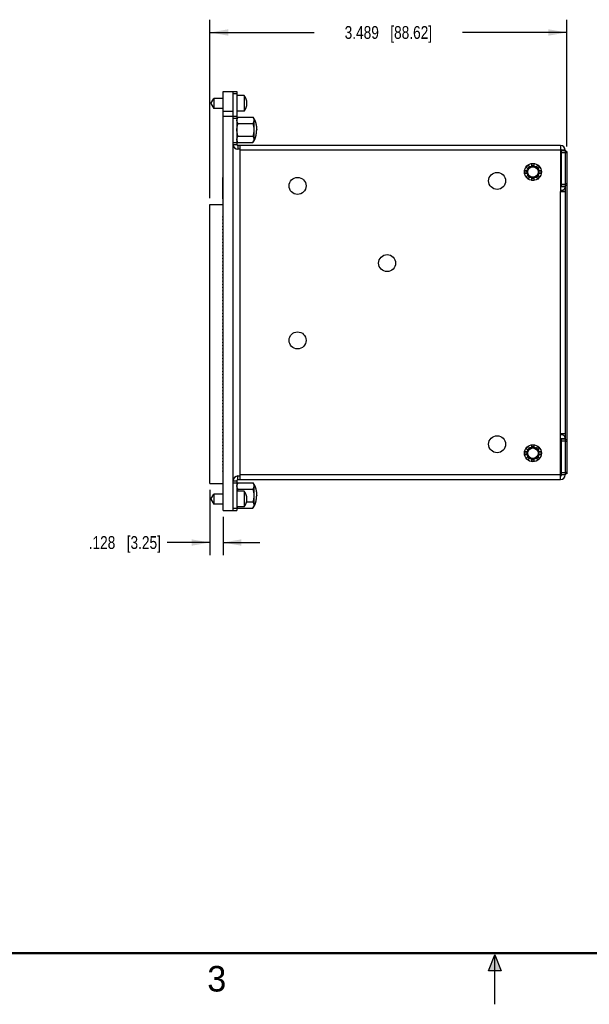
# Model space of a CAD drawing. Header units: inches. Extents: x 0 to 22, y 0 to 17.
# Tile 6 of 15: x 6.4 to 11.9, y 0 to 9.6. Entities that reach past the tile are written whole.
import ezdxf

# ---------------------------------------------------------------- set-up
doc = ezdxf.new("R2010")
doc.units = ezdxf.units.IN
doc.header["$LTSCALE"] = 1.21
doc.header["$MEASUREMENT"] = 0
doc.layers.get('0').update_dxf_attribs({"linetype": 'CONTINUOUS'})
doc.layers.add('DIMENSIONS', color=7, linetype='CONTINUOUS')
doc.styles.get("Standard").update_dxf_attribs({"font": 'txt', "width": 0.8})
doc.styles.add('TEXTSTYLE_2', font='txt')
doc.dimstyles.new('DIMSTYLE_1', dxfattribs={"dimtxt": 0.125, "dimasz": 0.18, "dimexe": 0.18, "dimexo": 0.0625, "dimgap": 0.09, "dimtad": 0, "dimtih": 1, "dimtoh": 1, "dimdec": 3, "dimzin": 4, "dimdsep": 46, "dimtxsty": 'STANDARD', "dimblk": '_FILLED', "dimblk1": '_FILLED', "dimblk2": '_FILLED', "dimcen": 0.09, "dimadec": 0, "dimazin": 0, "dimtp": 0.01, "dimtm": 0.01, "dimtfac": 1, "dimtdec": 3, "dimtofl": 0, "dimtmove": 0, "dimatfit": 3, "dimldrblk": '_FILLED', "dimfxl": 1, "dimtolj": 1, "dimtzin": 4, "dimarcsym": 0})

# ---------------------------------------------------------------- blocks, each defined once
blk = doc.blocks.new('_FILLED')
at = {"color": 0, "linetype": 'BYBLOCK'}
blk.add_solid([(0, 0), (-1, 0.174), (-1, -0.174)], dxfattribs=at)
blk = doc.blocks.new('*D1')
at = {"layer": 'DIMENSIONS', "color": 2, "linetype": 'CONTINUOUS'}
for p, q in [((8.2136, 7.883), (8.2136, 9.6279)), ((11.7026, 8.3875), (11.7026, 9.6279)), ((8.2136, 9.5029), (9.2331, 9.5029)), ((11.7026, 9.5029), (10.6831, 9.5029))]:
    blk.add_line(p, q, dxfattribs=at)
at = {"layer": 'DIMENSIONS', "color": 2, "linetype": 'CONTINUOUS', "xscale": 0.18, "yscale": 0.18, "zscale": 0.18, "rotation": 180}
blk.add_blockref('_FILLED', (8.2136, 9.5029), dxfattribs=at)
at = {"layer": 'DIMENSIONS', "color": 2, "linetype": 'CONTINUOUS', "xscale": 0.18, "yscale": 0.18, "zscale": 0.18}
blk.add_blockref('_FILLED', (11.7026, 9.5029), dxfattribs=at)
at = {"layer": 'DIMENSIONS', "color": 2, "linetype": 'CONTINUOUS', "insert": (9.9581, 9.5654), "char_height": 0.125, "width": 1.325, "attachment_point": 2, "line_spacing_factor": 0.9}
blk.add_mtext('3.489{\\Ftxt.shx;\\W1.000000;\\H0.125000; }[88.62]', dxfattribs=at)
blk = doc.blocks.new('*D2')
at = {"layer": 'DIMENSIONS', "color": 2, "linetype": 'CONTINUOUS'}
for p, q in [((8.2136, 5.0305), (8.2136, 4.3904)), ((8.3416, 4.7675), (8.3416, 4.3904)), ((8.2136, 4.5154), (7.7967, 4.5154)), ((8.3416, 4.5154), (8.7016, 4.5154))]:
    blk.add_line(p, q, dxfattribs=at)
at = {"layer": 'DIMENSIONS', "color": 2, "linetype": 'CONTINUOUS', "xscale": 0.18, "yscale": 0.18, "zscale": 0.18}
blk.add_blockref('_FILLED', (8.2136, 4.5154), dxfattribs=at)
at = {"layer": 'DIMENSIONS', "color": 2, "linetype": 'CONTINUOUS', "xscale": 0.18, "yscale": 0.18, "zscale": 0.18, "rotation": 180}
blk.add_blockref('_FILLED', (8.3416, 4.5154), dxfattribs=at)
at = {"layer": 'DIMENSIONS', "color": 2, "linetype": 'CONTINUOUS', "insert": (7.7342, 4.5779), "char_height": 0.125, "width": 1.125, "attachment_point": 3, "line_spacing_factor": 0.9}
blk.add_mtext('.128{\\Ftxt.shx;\\W1.000000;\\H0.125000; }[3.25]', dxfattribs=at)

msp = doc.modelspace()

# ---------------------------------------------------------------- hatches: boundary and pattern name
at = {"linetype": 'CONTINUOUS'}
msp.add_hatch(color=2, dxfattribs=at).paths.add_polyline_path([(10.9375, 0.3287), (11, 0.485), (11.0625, 0.3287)])

# ---------------------------------------------------------------- linework, layer by layer
at = {"color": 7, "linetype": 'CONTINUOUS'}
for p, q in [((8.2217, 8.8097), (8.2501, 8.8589)), ((8.2501, 8.8589), (8.2501, 8.7605)), ((8.3416, 8.8589), (8.2501, 8.8589)), ((8.3416, 4.83), (8.3416, 8.926)), ((8.3416, 8.926), (8.4416, 8.926)), ((8.4416, 4.83), (8.4416, 8.926)), ((8.4416, 8.9256), (8.4776, 8.9256)), ((8.4776, 8.9256), (8.4776, 8.4073)), ((8.515, 8.8868), (8.4776, 8.8868)), ((8.515, 8.8852), (8.515, 8.8868)), ((8.5485, 8.8852), (8.515, 8.8852)), ((8.5485, 8.8852), (8.5485, 8.7341)), ((8.2217, 8.8097), (8.2501, 8.7605)), ((8.3416, 8.7605), (8.2501, 8.7605)), ((8.3416, 8.685), (8.4416, 8.685)), ((8.4416, 8.6846), (8.4776, 8.6846)), ((8.515, 8.7325), (8.4776, 8.7325)), ((8.4873, 8.6756), (8.4776, 8.6589)), ((8.4873, 8.6756), (8.6333, 8.6756)), ((8.515, 8.7325), (8.515, 8.7341)), ((8.5485, 8.7341), (8.515, 8.7341)), ((8.6333, 8.6756), (8.643, 8.6589)), ((8.4873, 8.6131), (8.6333, 8.6131)), ((8.643, 8.6589), (8.643, 8.4424)), ((8.4873, 8.4881), (8.6333, 8.4881)), ((8.4416, 8.4073), (8.4776, 8.4073)), ((8.4873, 8.4256), (8.4776, 8.4424)), ((8.4873, 8.4256), (8.6333, 8.4256)), ((11.6416, 8.3973), (8.4876, 8.3973)), ((8.5076, 5.1303), (8.5076, 8.3973)), ((8.6333, 8.4256), (8.643, 8.4424)), ((11.6416, 8.3973), (11.6416, 7.9493)), ((8.5076, 8.3613), (8.4876, 8.3613)), ((11.6516, 7.999), (11.6516, 8.3513)), ((11.6516, 8.35), (11.6876, 8.35)), ((11.6876, 8.3513), (11.6876, 5.1763)), ((11.7026, 8.34), (11.6876, 8.34)), ((11.7026, 8.34), (11.7026, 5.1863)), ((11.3244, 8.2037), (11.3067, 8.1861)), ((11.3067, 8.1861), (11.322, 8.1708)), ((11.3397, 8.1884), (11.3244, 8.2037)), ((11.3591, 8.2181), (11.3591, 8.1965)), ((11.3841, 8.2181), (11.3591, 8.2181)), ((11.3841, 8.1965), (11.3841, 8.2181)), ((11.4188, 8.2037), (11.4036, 8.1884)), ((11.4365, 8.1861), (11.4188, 8.2037)), ((11.4213, 8.1708), (11.4365, 8.1861)), ((11.3139, 8.1513), (11.2923, 8.1513)), ((11.2923, 8.1513), (11.2923, 8.1263)), ((11.2923, 8.1263), (11.3139, 8.1263)), ((11.322, 8.1069), (11.3067, 8.0916)), ((11.3067, 8.0916), (11.3244, 8.0739)), ((11.3244, 8.0739), (11.3397, 8.0892)), ((11.4036, 8.0892), (11.4188, 8.0739)), ((11.4188, 8.0739), (11.4365, 8.0916)), ((11.4365, 8.0916), (11.4213, 8.1069)), ((11.4509, 8.1513), (11.4293, 8.1513)), ((11.4293, 8.1263), (11.4509, 8.1263)), ((11.4509, 8.1263), (11.4509, 8.1513)), ((11.6416, 8.106), (11.6516, 8.106)), ((8.3406, 7.8761), (8.3406, 8.0861)), ((8.3416, 8.0861), (8.3406, 8.0861)), ((11.3591, 8.0811), (11.3591, 8.0595)), ((11.3591, 8.0595), (11.3841, 8.0595)), ((11.3841, 8.0595), (11.3841, 8.0811)), ((11.6516, 7.999), (11.6876, 7.999)), ((11.7026, 8.0077), (11.6876, 8.0077)), ((11.6416, 7.9503), (11.6876, 7.9503)), ((11.6416, 7.9493), (11.6876, 7.9493)), ((11.6516, 7.9503), (11.6516, 7.9493)), ((8.2136, 5.093), (8.2136, 7.8205)), ((8.2136, 7.8205), (8.3416, 7.8205)), ((8.3416, 7.8761), (8.3406, 7.8761)), ((8.3386, 7.698), (8.3386, 7.704)), ((8.3386, 7.704), (8.3416, 7.704)), ((8.3416, 7.698), (8.3386, 7.698)), ((8.3386, 7.6665), (8.3386, 7.6725)), ((8.3386, 7.6725), (8.3416, 7.6725)), ((8.3416, 7.6665), (8.3386, 7.6665)), ((8.3386, 7.635), (8.3386, 7.641)), ((8.3386, 7.641), (8.3416, 7.641)), ((8.3416, 7.635), (8.3386, 7.635)), ((8.3386, 7.6035), (8.3386, 7.6095)), ((8.3386, 7.6095), (8.3416, 7.6095)), ((8.3416, 7.6035), (8.3386, 7.6035)), ((8.3386, 7.572), (8.3386, 7.578)), ((8.3386, 7.578), (8.3416, 7.578)), ((8.3416, 7.572), (8.3386, 7.572)), ((8.3386, 7.5405), (8.3386, 7.5465)), ((8.3386, 7.5465), (8.3416, 7.5465)), ((8.3416, 7.5405), (8.3386, 7.5405)), ((8.3386, 7.509), (8.3386, 7.515)), ((8.3386, 7.515), (8.3416, 7.515)), ((8.3416, 7.509), (8.3386, 7.509)), ((8.3386, 7.4775), (8.3386, 7.4835)), ((8.3386, 7.4835), (8.3416, 7.4835)), ((8.3416, 7.4775), (8.3386, 7.4775)), ((8.3386, 7.446), (8.3386, 7.452)), ((8.3386, 7.452), (8.3416, 7.452)), ((8.3416, 7.446), (8.3386, 7.446)), ((8.3386, 7.4145), (8.3386, 7.4205)), ((8.3386, 7.4205), (8.3416, 7.4205)), ((8.3416, 7.4145), (8.3386, 7.4145)), ((8.3386, 7.383), (8.3386, 7.389)), ((8.3386, 7.389), (8.3416, 7.389)), ((8.3416, 7.383), (8.3386, 7.383)), ((8.3386, 7.3515), (8.3386, 7.3575)), ((8.3386, 7.3575), (8.3416, 7.3575)), ((8.3416, 7.3515), (8.3386, 7.3515)), ((8.3386, 7.32), (8.3386, 7.326)), ((8.3386, 7.326), (8.3416, 7.326)), ((8.3416, 7.32), (8.3386, 7.32)), ((8.3386, 7.2885), (8.3386, 7.2945)), ((8.3386, 7.2945), (8.3416, 7.2945)), ((8.3416, 7.2885), (8.3386, 7.2885)), ((8.3386, 7.257), (8.3386, 7.263)), ((8.3386, 7.263), (8.3416, 7.263)), ((8.3416, 7.257), (8.3386, 7.257)), ((8.3386, 7.2255), (8.3386, 7.2315)), ((8.3386, 7.2315), (8.3416, 7.2315)), ((8.3416, 7.2255), (8.3386, 7.2255)), ((8.3386, 7.194), (8.3386, 7.2)), ((8.3386, 7.2), (8.3416, 7.2)), ((8.3416, 7.194), (8.3386, 7.194)), ((8.3386, 7.1625), (8.3386, 7.1685)), ((8.3386, 7.1685), (8.3416, 7.1685)), ((8.3416, 7.1625), (8.3386, 7.1625)), ((8.3386, 7.131), (8.3386, 7.137)), ((8.3386, 7.137), (8.3416, 7.137)), ((8.3416, 7.131), (8.3386, 7.131)), ((8.3386, 7.0995), (8.3386, 7.1055)), ((8.3386, 7.1055), (8.3416, 7.1055)), ((8.3416, 7.0995), (8.3386, 7.0995)), ((8.3386, 7.068), (8.3386, 7.074)), ((8.3386, 7.074), (8.3416, 7.074)), ((8.3416, 7.068), (8.3386, 7.068)), ((8.3386, 7.0365), (8.3386, 7.0425)), ((8.3386, 7.0425), (8.3416, 7.0425)), ((8.3416, 7.0365), (8.3386, 7.0365)), ((8.3386, 7.005), (8.3386, 7.011)), ((8.3386, 7.011), (8.3416, 7.011)), ((8.3416, 7.005), (8.3386, 7.005)), ((8.3386, 6.9735), (8.3386, 6.9795)), ((8.3386, 6.9795), (8.3416, 6.9795)), ((8.3416, 6.9735), (8.3386, 6.9735)), ((8.3386, 6.942), (8.3386, 6.948)), ((8.3386, 6.948), (8.3416, 6.948)), ((8.3416, 6.942), (8.3386, 6.942)), ((8.3386, 6.9105), (8.3386, 6.9165)), ((8.3386, 6.9165), (8.3416, 6.9165)), ((8.3416, 6.9105), (8.3386, 6.9105)), ((8.3386, 6.879), (8.3386, 6.885)), ((8.3386, 6.885), (8.3416, 6.885)), ((8.3416, 6.879), (8.3386, 6.879)), ((8.3386, 6.8475), (8.3386, 6.8535)), ((8.3386, 6.8535), (8.3416, 6.8535)), ((8.3416, 6.8475), (8.3386, 6.8475)), ((8.3386, 6.816), (8.3386, 6.822)), ((8.3386, 6.822), (8.3416, 6.822)), ((8.3416, 6.816), (8.3386, 6.816)), ((8.3386, 6.7845), (8.3386, 6.7905)), ((8.3386, 6.7905), (8.3416, 6.7905)), ((8.3416, 6.7845), (8.3386, 6.7845)), ((8.3386, 6.753), (8.3386, 6.759)), ((8.3386, 6.759), (8.3416, 6.759)), ((8.3416, 6.753), (8.3386, 6.753)), ((8.3386, 6.7215), (8.3386, 6.7275)), ((8.3386, 6.7275), (8.3416, 6.7275)), ((8.3416, 6.7215), (8.3386, 6.7215)), ((8.3386, 6.69), (8.3386, 6.696)), ((8.3386, 6.696), (8.3416, 6.696)), ((8.3416, 6.69), (8.3386, 6.69)), ((8.3386, 6.6585), (8.3386, 6.6645)), ((8.3386, 6.6645), (8.3416, 6.6645)), ((8.3416, 6.6585), (8.3386, 6.6585)), ((8.3386, 6.627), (8.3386, 6.633)), ((8.3386, 6.633), (8.3416, 6.633)), ((8.3416, 6.627), (8.3386, 6.627)), ((8.3386, 6.5955), (8.3386, 6.6015)), ((8.3386, 6.6015), (8.3416, 6.6015)), ((8.3416, 6.5955), (8.3386, 6.5955)), ((8.3386, 6.564), (8.3386, 6.57)), ((8.3386, 6.57), (8.3416, 6.57)), ((8.3416, 6.564), (8.3386, 6.564)), ((8.3386, 6.5325), (8.3386, 6.5385)), ((8.3386, 6.5385), (8.3416, 6.5385)), ((8.3416, 6.5325), (8.3386, 6.5325)), ((8.3386, 6.501), (8.3386, 6.507)), ((8.3386, 6.507), (8.3416, 6.507)), ((8.3416, 6.501), (8.3386, 6.501)), ((8.3386, 6.4695), (8.3386, 6.4755)), ((8.3386, 6.4755), (8.3416, 6.4755)), ((8.3416, 6.4695), (8.3386, 6.4695)), ((8.3386, 6.438), (8.3386, 6.444)), ((8.3386, 6.444), (8.3416, 6.444)), ((8.3416, 6.438), (8.3386, 6.438)), ((8.3386, 6.4065), (8.3386, 6.4125)), ((8.3386, 6.4125), (8.3416, 6.4125)), ((8.3416, 6.4065), (8.3386, 6.4065)), ((8.3386, 6.375), (8.3386, 6.381)), ((8.3386, 6.381), (8.3416, 6.381)), ((8.3416, 6.375), (8.3386, 6.375)), ((8.3386, 6.3435), (8.3386, 6.3495)), ((8.3386, 6.3495), (8.3416, 6.3495)), ((8.3416, 6.3435), (8.3386, 6.3435)), ((8.3386, 6.312), (8.3386, 6.318)), ((8.3386, 6.318), (8.3416, 6.318)), ((8.3416, 6.312), (8.3386, 6.312)), ((8.3386, 6.2805), (8.3386, 6.2865)), ((8.3386, 6.2865), (8.3416, 6.2865)), ((8.3416, 6.2805), (8.3386, 6.2805)), ((8.3386, 6.249), (8.3386, 6.255)), ((8.3386, 6.255), (8.3416, 6.255)), ((8.3416, 6.249), (8.3386, 6.249)), ((8.3386, 6.2175), (8.3386, 6.2235)), ((8.3386, 6.2235), (8.3416, 6.2235)), ((8.3416, 6.2175), (8.3386, 6.2175)), ((8.3386, 6.186), (8.3386, 6.192)), ((8.3386, 6.192), (8.3416, 6.192)), ((8.3416, 6.186), (8.3386, 6.186)), ((8.3386, 6.1545), (8.3386, 6.1605)), ((8.3386, 6.1605), (8.3416, 6.1605)), ((8.3416, 6.1545), (8.3386, 6.1545)), ((8.3386, 6.123), (8.3386, 6.129)), ((8.3386, 6.129), (8.3416, 6.129)), ((8.3416, 6.123), (8.3386, 6.123)), ((8.3386, 6.0915), (8.3386, 6.0975)), ((8.3386, 6.0975), (8.3416, 6.0975)), ((8.3416, 6.0915), (8.3386, 6.0915)), ((8.3386, 6.06), (8.3386, 6.066)), ((8.3386, 6.066), (8.3416, 6.066)), ((8.3416, 6.06), (8.3386, 6.06)), ((8.3386, 6.0285), (8.3386, 6.0345)), ((8.3386, 6.0345), (8.3416, 6.0345)), ((8.3416, 6.0285), (8.3386, 6.0285)), ((8.3386, 5.997), (8.3386, 6.003)), ((8.3386, 6.003), (8.3416, 6.003)), ((8.3416, 5.997), (8.3386, 5.997)), ((8.3386, 5.9655), (8.3386, 5.9715)), ((8.3386, 5.9715), (8.3416, 5.9715)), ((8.3416, 5.9655), (8.3386, 5.9655)), ((8.3386, 5.934), (8.3386, 5.94)), ((8.3386, 5.94), (8.3416, 5.94)), ((8.3416, 5.934), (8.3386, 5.934)), ((8.3386, 5.9025), (8.3386, 5.9085)), ((8.3386, 5.9085), (8.3416, 5.9085)), ((8.3416, 5.9025), (8.3386, 5.9025)), ((8.3386, 5.871), (8.3386, 5.877)), ((8.3386, 5.877), (8.3416, 5.877)), ((8.3416, 5.871), (8.3386, 5.871)), ((8.3386, 5.8395), (8.3386, 5.8455)), ((8.3386, 5.8455), (8.3416, 5.8455)), ((8.3416, 5.8395), (8.3386, 5.8395)), ((8.3386, 5.808), (8.3386, 5.814)), ((8.3386, 5.814), (8.3416, 5.814)), ((8.3416, 5.808), (8.3386, 5.808)), ((8.3386, 5.7765), (8.3386, 5.7825)), ((8.3386, 5.7825), (8.3416, 5.7825)), ((8.3416, 5.7765), (8.3386, 5.7765)), ((8.3386, 5.745), (8.3386, 5.751)), ((8.3386, 5.751), (8.3416, 5.751)), ((8.3416, 5.745), (8.3386, 5.745)), ((8.3386, 5.7135), (8.3386, 5.7195)), ((8.3386, 5.7195), (8.3416, 5.7195)), ((8.3416, 5.7135), (8.3386, 5.7135)), ((8.3386, 5.682), (8.3386, 5.688)), ((8.3386, 5.688), (8.3416, 5.688)), ((8.3416, 5.682), (8.3386, 5.682)), ((8.3386, 5.6505), (8.3386, 5.6565)), ((8.3386, 5.6565), (8.3416, 5.6565)), ((8.3416, 5.6505), (8.3386, 5.6505)), ((8.3386, 5.619), (8.3386, 5.625)), ((8.3386, 5.625), (8.3416, 5.625)), ((8.3416, 5.619), (8.3386, 5.619)), ((8.3386, 5.5875), (8.3386, 5.5935)), ((8.3386, 5.5935), (8.3416, 5.5935)), ((8.3416, 5.5875), (8.3386, 5.5875)), ((8.3386, 5.556), (8.3386, 5.562)), ((8.3386, 5.562), (8.3416, 5.562)), ((8.3416, 5.556), (8.3386, 5.556)), ((8.3386, 5.5245), (8.3386, 5.5305)), ((8.3386, 5.5305), (8.3416, 5.5305)), ((8.3416, 5.5245), (8.3386, 5.5245)), ((8.3386, 5.493), (8.3386, 5.499)), ((8.3386, 5.499), (8.3416, 5.499)), ((8.3416, 5.493), (8.3386, 5.493)), ((11.6876, 5.5783), (11.6416, 5.5783)), ((11.6416, 5.1303), (11.6416, 5.5783)), ((11.6876, 5.5773), (11.6416, 5.5773)), ((11.6516, 5.5783), (11.6516, 5.5773)), ((11.6516, 5.5286), (11.6876, 5.5286)), ((11.6516, 5.1763), (11.6516, 5.5286)), ((11.7026, 5.5186), (11.6876, 5.5186)), ((8.3386, 5.4615), (8.3386, 5.4675)), ((8.3386, 5.4675), (8.3416, 5.4675)), ((8.3416, 5.4615), (8.3386, 5.4615)), ((8.3386, 5.43), (8.3386, 5.436)), ((8.3386, 5.436), (8.3416, 5.436)), ((8.3416, 5.43), (8.3386, 5.43)), ((8.3386, 5.3985), (8.3386, 5.4045)), ((8.3386, 5.4045), (8.3416, 5.4045)), ((8.3416, 5.3985), (8.3386, 5.3985)), ((11.3139, 5.4013), (11.2923, 5.4013)), ((11.2923, 5.4013), (11.2923, 5.3763)), ((11.3244, 5.4537), (11.3067, 5.4361)), ((11.3067, 5.4361), (11.322, 5.4208)), ((11.3397, 5.4384), (11.3244, 5.4537)), ((11.3841, 5.4681), (11.3591, 5.4681)), ((11.3591, 5.4681), (11.3591, 5.4465)), ((11.3841, 5.4465), (11.3841, 5.4681)), ((11.4188, 5.4537), (11.4036, 5.4384)), ((11.4365, 5.4361), (11.4188, 5.4537)), ((11.4213, 5.4208), (11.4365, 5.4361)), ((11.4509, 5.4013), (11.4293, 5.4013)), ((11.4509, 5.3763), (11.4509, 5.4013)), ((11.6416, 5.4216), (11.6516, 5.4216)), ((8.3386, 5.367), (8.3386, 5.373)), ((8.3386, 5.373), (8.3416, 5.373)), ((8.3416, 5.367), (8.3386, 5.367)), ((8.3386, 5.3355), (8.3386, 5.3415)), ((8.3386, 5.3415), (8.3416, 5.3415)), ((8.3416, 5.3355), (8.3386, 5.3355)), ((8.3386, 5.304), (8.3386, 5.31)), ((8.3386, 5.31), (8.3416, 5.31)), ((8.3416, 5.304), (8.3386, 5.304)), ((11.2923, 5.3763), (11.3139, 5.3763)), ((11.322, 5.3569), (11.3067, 5.3416)), ((11.3067, 5.3416), (11.3244, 5.3239)), ((11.3244, 5.3239), (11.3397, 5.3392)), ((11.3591, 5.3311), (11.3591, 5.3095)), ((11.3591, 5.3095), (11.3841, 5.3095)), ((11.3841, 5.3095), (11.3841, 5.3311)), ((11.4036, 5.3392), (11.4188, 5.3239)), ((11.4188, 5.3239), (11.4365, 5.3416)), ((11.4365, 5.3416), (11.4213, 5.3569)), ((11.4293, 5.3763), (11.4509, 5.3763)), ((8.3386, 5.2725), (8.3386, 5.2785)), ((8.3386, 5.2785), (8.3416, 5.2785)), ((8.3416, 5.2725), (8.3386, 5.2725)), ((8.3386, 5.241), (8.3386, 5.247)), ((8.3386, 5.247), (8.3416, 5.247)), ((8.3416, 5.241), (8.3386, 5.241)), ((8.3386, 5.2095), (8.3386, 5.2155)), ((8.3386, 5.2155), (8.3416, 5.2155)), ((8.3416, 5.2095), (8.3386, 5.2095)), ((8.4416, 5.1203), (8.4776, 5.1203)), ((8.4776, 5.1203), (8.4776, 4.83)), ((8.4876, 5.1663), (8.5076, 5.1663)), ((8.4876, 5.1303), (11.6416, 5.1303)), ((11.6876, 5.1776), (11.6516, 5.1776)), ((11.7026, 5.1863), (11.6876, 5.1863)), ((8.2136, 5.093), (8.3416, 5.093)), ((8.4873, 5.1001), (8.4776, 5.0833)), ((8.515, 5.0178), (8.4776, 5.0178)), ((8.4873, 5.1001), (8.6333, 5.1001)), ((8.4873, 5.0375), (8.6333, 5.0375)), ((8.515, 5.0162), (8.515, 5.0178)), ((8.5485, 5.0162), (8.515, 5.0162)), ((8.5485, 5.0162), (8.5485, 4.8651)), ((8.6333, 5.1001), (8.643, 5.0833)), ((8.643, 5.0833), (8.643, 4.975)), ((8.2217, 4.9407), (8.2501, 4.9899)), ((8.2217, 4.9407), (8.2501, 4.8915)), ((8.3416, 4.9899), (8.2501, 4.9899)), ((8.2501, 4.9899), (8.2501, 4.8915)), ((8.5717, 4.9125), (8.6333, 4.9125)), ((8.643, 4.9751), (8.643, 4.8668)), ((8.3416, 4.8915), (8.2501, 4.8915)), ((8.3416, 4.83), (8.4776, 4.83)), ((8.515, 4.8635), (8.4776, 4.8635)), ((8.4873, 4.85), (8.4795, 4.8635)), ((8.4873, 4.85), (8.6333, 4.85)), ((8.5485, 4.8651), (8.515, 4.8651)), ((8.515, 4.8635), (8.515, 4.8651)), ((8.6333, 4.85), (8.643, 4.8668))]:
    msp.add_line(p, q, dxfattribs=at)
at = {"color": 9, "linetype": 'CONTINUOUS'}
for p, q in [((8.4416, 8.9056), (8.4776, 8.9056)), ((8.3416, 8.732), (8.4416, 8.732)), ((8.4416, 8.6646), (8.4776, 8.6646)), ((8.4416, 8.4273), (8.4776, 8.4273)), ((8.4876, 8.3973), (8.4876, 8.3613)), ((11.6416, 8.3513), (8.5076, 8.3513)), ((11.6876, 8.3513), (11.6516, 8.3513)), ((11.6516, 8.33), (11.6876, 8.33)), ((11.7026, 8.325), (11.6876, 8.325)), ((11.6416, 7.996), (11.6876, 7.996)), ((11.6516, 8.019), (11.6876, 8.019)), ((11.6516, 7.999), (11.6516, 7.996)), ((11.7026, 8.0227), (11.6876, 8.0227)), ((11.6416, 5.5783), (11.6416, 7.9493)), ((11.6416, 5.5316), (11.6876, 5.5316)), ((11.6516, 5.5316), (11.6516, 5.5286)), ((11.6516, 5.5086), (11.6876, 5.5086)), ((11.7026, 5.5036), (11.6876, 5.5036)), ((11.7026, 5.2013), (11.6876, 5.2013)), ((8.4876, 5.1303), (8.4876, 5.1663)), ((11.6416, 5.1763), (8.5076, 5.1763)), ((11.6876, 5.1976), (11.6516, 5.1976)), ((11.6876, 5.1763), (11.6516, 5.1763)), ((8.4416, 5.1003), (8.4776, 5.1003)), ((8.4416, 4.85), (8.4776, 4.85))]:
    msp.add_line(p, q, dxfattribs=at)
at = {"color": 2, "linetype": 'CONTINUOUS'}
for p, q in [((10.9375, 0.3287), (11, 0.485)), ((11, 0.485), (11.0625, 0.3287)), ((11, 0), (11, 0.485)), ((11.0625, 0.3287), (10.9375, 0.3287))]:
    msp.add_line(p, q, dxfattribs=at)
at = {"color": 7, "linetype": 'CONTINUOUS', "const_width": 0.02}
msp.add_lwpolyline([(0.5, 0.5), (21.5, 0.5)], dxfattribs=at)
at = {"color": 7, "linetype": 'CONTINUOUS'}
for centre, radius in [((11.3716, 8.1388), 0.083), ((11.3716, 8.1388), 0.0591), ((11.3716, 8.1388), 0.0512), ((11.0216, 8.0513), 0.083), ((9.0706, 8.0023), 0.083), ((9.9456, 7.2473), 0.083), ((9.0706, 6.4923), 0.083), ((11.0216, 5.4763), 0.083), ((11.3716, 5.3888), 0.083), ((11.3716, 5.3888), 0.0591), ((11.3716, 5.3888), 0.0512)]:
    msp.add_circle(centre, radius, dxfattribs=at)
for centre, radius, start, end in [((8.4542, 8.8097), 0.1208, 321.28843, 38.71157), ((8.4876, 8.4073), 0.046, 180, 270), ((8.4876, 8.4073), 0.01, 180, 270), ((11.6416, 8.3513), 0.046, 0, 90), ((11.6416, 8.3513), 0.01, 0, 90), ((11.3716, 8.1388), 0.0625, 123.46304, 146.53696), ((11.3716, 8.1388), 0.0625, 78.46304, 101.53696), ((11.3716, 8.1388), 0.0625, 33.46304, 56.53696), ((11.3716, 8.1388), 0.0625, 168.46304, 191.53696), ((11.3716, 8.1388), 0.0625, 213.46304, 236.53696), ((11.3716, 8.1388), 0.0625, 303.46304, 326.53696), ((11.3716, 8.1388), 0.0625, 348.46304, 11.53696), ((11.3716, 8.1388), 0.0625, 258.46304, 281.53696), ((11.6516, 7.996), 0.036, 253.86946, 360), ((11.6516, 5.5316), 0.036, 0, 106.13068), ((11.3716, 5.3888), 0.0625, 168.46304, 191.53696), ((11.3716, 5.3888), 0.0625, 123.46304, 146.53696), ((11.3716, 5.3888), 0.0625, 78.46304, 101.53696), ((11.3716, 5.3888), 0.0625, 33.46304, 56.53696), ((11.3716, 5.3888), 0.0625, 348.46304, 11.53696), ((11.3716, 5.3888), 0.0625, 213.46304, 236.53696), ((11.3716, 5.3888), 0.0625, 258.46304, 281.53696), ((11.3716, 5.3888), 0.0625, 303.46304, 326.53696), ((8.4876, 5.1203), 0.046, 90, 180), ((8.4876, 5.1203), 0.01, 90, 180), ((11.6416, 5.1763), 0.046, 270, 360), ((11.6416, 5.1763), 0.01, 270, 360), ((8.4542, 4.9407), 0.1208, 321.28843, 38.71157)]:
    msp.add_arc(centre, radius, start, end, dxfattribs=at)
for points, knots in [([(8.4776, 8.6444), (8.4776, 8.645), (8.4776, 8.646), (8.4777, 8.6474), (8.4778, 8.6487), (8.478, 8.6503), (8.4783, 8.6523), (8.4786, 8.6543), (8.4791, 8.6563), (8.4796, 8.6582), (8.4804, 8.6608), (8.4816, 8.6641), (8.4833, 8.668), (8.4852, 8.6718), (8.4866, 8.6744), (8.4873, 8.6756)], [0, 0, 0, 0, 0.059929, 0.089923, 0.119947, 0.180113, 0.240506, 0.301203, 0.36226, 0.423727, 0.485651, 0.610982, 0.738454, 0.868134, 1, 1, 1, 1]), ([(8.6333, 8.6756), (8.634, 8.6744), (8.6354, 8.6718), (8.6373, 8.668), (8.639, 8.6641), (8.6402, 8.6608), (8.641, 8.6582), (8.6415, 8.6563), (8.6419, 8.6543), (8.6422, 8.6526), (8.6424, 8.6513), (8.6426, 8.65), (8.6428, 8.6487), (8.6429, 8.6474), (8.6429, 8.646), (8.643, 8.645), (8.643, 8.6444)], [0, 0, 0, 0, 0.131866, 0.261545, 0.389017, 0.514348, 0.576271, 0.637738, 0.698794, 0.759491, 0.789723, 0.819888, 0.880053, 0.910077, 0.940072, 1, 1, 1, 1]), ([(8.4873, 8.6131), (8.4866, 8.6144), (8.4852, 8.6169), (8.4833, 8.6208), (8.4816, 8.6246), (8.4804, 8.6279), (8.4796, 8.6305), (8.4791, 8.6325), (8.4786, 8.6345), (8.4783, 8.6365), (8.478, 8.6384), (8.4778, 8.6401), (8.4777, 8.6414), (8.4776, 8.6427), (8.4776, 8.6437), (8.4776, 8.6444)], [0, 0, 0, 0, 0.131866, 0.261546, 0.389018, 0.51435, 0.576273, 0.63774, 0.698797, 0.759494, 0.819888, 0.880053, 0.910077, 0.940071, 1, 1, 1, 1]), ([(8.4776, 8.5506), (8.4776, 8.5519), (8.4776, 8.5539), (8.4777, 8.5566), (8.4778, 8.5592), (8.478, 8.5625), (8.4783, 8.5665), (8.4786, 8.5704), (8.4791, 8.5744), (8.4796, 8.5783), (8.4804, 8.5835), (8.4816, 8.59), (8.4838, 8.6004), (8.4858, 8.608), (8.4873, 8.6131)], [0, 0, 0, 0, 0.062502, 0.093754, 0.125007, 0.18751, 0.250012, 0.312515, 0.375017, 0.43752, 0.500022, 0.625022, 0.750022, 1, 1, 1, 1]), ([(8.643, 8.6444), (8.643, 8.6437), (8.6429, 8.6427), (8.6429, 8.6414), (8.6428, 8.6401), (8.6426, 8.6388), (8.6424, 8.6374), (8.6422, 8.6361), (8.6419, 8.6345), (8.6415, 8.6325), (8.641, 8.6305), (8.6402, 8.6279), (8.639, 8.6246), (8.6373, 8.6208), (8.6354, 8.6169), (8.634, 8.6144), (8.6333, 8.6131)], [0, 0, 0, 0, 0.059928, 0.089923, 0.119948, 0.180112, 0.210277, 0.240509, 0.301206, 0.362262, 0.423729, 0.485652, 0.610983, 0.738455, 0.868134, 1, 1, 1, 1]), ([(8.6333, 8.6131), (8.6348, 8.608), (8.6368, 8.6004), (8.639, 8.59), (8.6402, 8.5835), (8.641, 8.5783), (8.6415, 8.5744), (8.6419, 8.5704), (8.6422, 8.5671), (8.6424, 8.5645), (8.6426, 8.5619), (8.6428, 8.5592), (8.6429, 8.5566), (8.6429, 8.5539), (8.643, 8.5519), (8.643, 8.5506)], [0, 0, 0, 0, 0.249978, 0.374978, 0.499978, 0.56248, 0.624982, 0.687485, 0.749988, 0.781239, 0.81249, 0.874993, 0.906246, 0.937499, 1, 1, 1, 1]), ([(8.643, 8.6589), (8.6432, 8.6587), (8.6437, 8.6583), (8.6445, 8.6574), (8.6455, 8.6563), (8.6465, 8.6549), (8.6475, 8.6534), (8.6484, 8.6519), (8.6495, 8.6499), (8.6508, 8.6474), (8.6523, 8.6443), (8.6541, 8.6401), (8.6561, 8.6347), (8.6583, 8.6282), (8.6602, 8.6215), (8.662, 8.6148), (8.6636, 8.6079), (8.6651, 8.601), (8.6664, 8.5941), (8.6675, 8.587), (8.6685, 8.5799), (8.6694, 8.5727), (8.67, 8.5655), (8.6704, 8.5581), (8.6705, 8.5531), (8.6705, 8.5506)], [0, 0, 0, 0, 0.008218, 0.016245, 0.03196, 0.047415, 0.062723, 0.077948, 0.093124, 0.123398, 0.153645, 0.183909, 0.244564, 0.305459, 0.36663, 0.428095, 0.489873, 0.55198, 0.614443, 0.677293, 0.740579, 0.804366, 0.868749, 0.933871, 1, 1, 1, 1]), ([(8.4873, 8.4881), (8.4858, 8.4932), (8.4838, 8.5009), (8.4816, 8.5112), (8.4804, 8.5177), (8.4796, 8.5229), (8.4791, 8.5269), (8.4786, 8.5308), (8.4783, 8.5348), (8.478, 8.5387), (8.4778, 8.542), (8.4777, 8.5447), (8.4776, 8.5473), (8.4776, 8.5493), (8.4776, 8.5506)], [0, 0, 0, 0, 0.249978, 0.374978, 0.499978, 0.56248, 0.624983, 0.687486, 0.749989, 0.81249, 0.874993, 0.906246, 0.937498, 1, 1, 1, 1]), ([(8.4776, 8.4569), (8.4776, 8.4575), (8.4776, 8.4585), (8.4777, 8.4598), (8.4778, 8.4612), (8.478, 8.4628), (8.4783, 8.4648), (8.4786, 8.4668), (8.4791, 8.4687), (8.4796, 8.4707), (8.4804, 8.4733), (8.4816, 8.4766), (8.4833, 8.4805), (8.4852, 8.4843), (8.4866, 8.4868), (8.4873, 8.4881)], [0, 0, 0, 0, 0.059928, 0.089924, 0.119948, 0.180113, 0.240506, 0.301204, 0.36226, 0.423727, 0.485651, 0.610982, 0.738454, 0.868134, 1, 1, 1, 1]), ([(8.643, 8.5506), (8.643, 8.5493), (8.6429, 8.5473), (8.6429, 8.5447), (8.6428, 8.542), (8.6426, 8.5394), (8.6424, 8.5367), (8.6422, 8.5341), (8.6419, 8.5308), (8.6415, 8.5269), (8.641, 8.5229), (8.6402, 8.5177), (8.639, 8.5112), (8.6368, 8.5009), (8.6348, 8.4932), (8.6333, 8.4881)], [0, 0, 0, 0, 0.062501, 0.093754, 0.125007, 0.18751, 0.218761, 0.250012, 0.312515, 0.375018, 0.43752, 0.500023, 0.625022, 0.750022, 1, 1, 1, 1]), ([(8.6333, 8.4881), (8.634, 8.4868), (8.6354, 8.4843), (8.6373, 8.4805), (8.639, 8.4766), (8.6402, 8.4733), (8.641, 8.4707), (8.6415, 8.4687), (8.6419, 8.4668), (8.6422, 8.4651), (8.6424, 8.4638), (8.6426, 8.4625), (8.6428, 8.4612), (8.6429, 8.4598), (8.6429, 8.4585), (8.643, 8.4575), (8.643, 8.4569)], [0, 0, 0, 0, 0.131866, 0.261545, 0.389017, 0.514348, 0.576271, 0.637738, 0.698794, 0.759491, 0.789723, 0.819888, 0.880053, 0.910077, 0.940072, 1, 1, 1, 1]), ([(8.643, 8.4424), (8.6432, 8.4426), (8.6437, 8.443), (8.6445, 8.4438), (8.6455, 8.445), (8.6465, 8.4464), (8.6475, 8.4478), (8.6484, 8.4493), (8.6495, 8.4513), (8.6508, 8.4538), (8.6523, 8.4569), (8.6541, 8.4612), (8.6561, 8.4665), (8.6583, 8.4731), (8.6602, 8.4797), (8.662, 8.4865), (8.6636, 8.4933), (8.6651, 8.5002), (8.6664, 8.5072), (8.6675, 8.5142), (8.6685, 8.5213), (8.6694, 8.5285), (8.67, 8.5358), (8.6704, 8.5432), (8.6705, 8.5481), (8.6705, 8.5506)], [0, 0, 0, 0, 0.008218, 0.016245, 0.03196, 0.047415, 0.062723, 0.077948, 0.093124, 0.123398, 0.153645, 0.183909, 0.244564, 0.305459, 0.36663, 0.428095, 0.489873, 0.55198, 0.614443, 0.677293, 0.740579, 0.804366, 0.868749, 0.933871, 1, 1, 1, 1]), ([(8.4873, 8.4256), (8.4866, 8.4269), (8.4852, 8.4294), (8.4833, 8.4332), (8.4816, 8.4371), (8.4804, 8.4404), (8.4796, 8.443), (8.4791, 8.445), (8.4786, 8.447), (8.4783, 8.4489), (8.478, 8.4509), (8.4778, 8.4526), (8.4777, 8.4539), (8.4776, 8.4552), (8.4776, 8.4562), (8.4776, 8.4569)], [0, 0, 0, 0, 0.131866, 0.261546, 0.389018, 0.514349, 0.576273, 0.63774, 0.698797, 0.759494, 0.819887, 0.880052, 0.910076, 0.940072, 1, 1, 1, 1]), ([(8.643, 8.4569), (8.643, 8.4562), (8.6429, 8.4552), (8.6429, 8.4539), (8.6428, 8.4526), (8.6426, 8.4512), (8.6424, 8.4499), (8.6422, 8.4486), (8.6419, 8.447), (8.6415, 8.445), (8.641, 8.443), (8.6402, 8.4404), (8.639, 8.4371), (8.6373, 8.4332), (8.6354, 8.4294), (8.634, 8.4269), (8.6333, 8.4256)], [0, 0, 0, 0, 0.059928, 0.089923, 0.119948, 0.180112, 0.210277, 0.240509, 0.301206, 0.362262, 0.423729, 0.485652, 0.610983, 0.738455, 0.868134, 1, 1, 1, 1]), ([(8.4776, 5.0688), (8.4776, 5.0695), (8.4776, 5.0705), (8.4777, 5.0718), (8.4778, 5.0731), (8.478, 5.0747), (8.4783, 5.0767), (8.4786, 5.0787), (8.4791, 5.0807), (8.4796, 5.0826), (8.4804, 5.0853), (8.4816, 5.0885), (8.4833, 5.0924), (8.4852, 5.0963), (8.4866, 5.0988), (8.4873, 5.1001)], [0, 0, 0, 0, 0.059929, 0.089923, 0.119947, 0.180113, 0.240506, 0.301203, 0.36226, 0.423727, 0.485651, 0.610982, 0.738454, 0.868134, 1, 1, 1, 1]), ([(8.4873, 5.0375), (8.4866, 5.0388), (8.4852, 5.0413), (8.4833, 5.0452), (8.4816, 5.0491), (8.4804, 5.0523), (8.4796, 5.055), (8.4791, 5.0569), (8.4786, 5.0589), (8.4783, 5.0609), (8.478, 5.0628), (8.4778, 5.0645), (8.4777, 5.0658), (8.4776, 5.0671), (8.4776, 5.0681), (8.4776, 5.0688)], [0, 0, 0, 0, 0.131866, 0.261546, 0.389018, 0.51435, 0.576273, 0.63774, 0.698797, 0.759494, 0.819888, 0.880053, 0.910077, 0.940071, 1, 1, 1, 1]), ([(8.4823, 5.0178), (8.4827, 5.0195), (8.4842, 5.0261), (8.4859, 5.0327), (8.4873, 5.0375)], [0, 0, 0, 0, 0.250019, 1, 1, 1, 1]), ([(8.6333, 5.1001), (8.634, 5.0988), (8.6354, 5.0963), (8.6373, 5.0924), (8.639, 5.0885), (8.6402, 5.0853), (8.641, 5.0826), (8.6415, 5.0807), (8.6419, 5.0787), (8.6422, 5.0771), (8.6424, 5.0757), (8.6426, 5.0744), (8.6428, 5.0731), (8.6429, 5.0718), (8.6429, 5.0705), (8.643, 5.0695), (8.643, 5.0688)], [0, 0, 0, 0, 0.131866, 0.261545, 0.389017, 0.514348, 0.576271, 0.637738, 0.698794, 0.759491, 0.789723, 0.819888, 0.880053, 0.910077, 0.940072, 1, 1, 1, 1]), ([(8.643, 5.0688), (8.643, 5.0681), (8.6429, 5.0671), (8.6429, 5.0658), (8.6428, 5.0645), (8.6426, 5.0632), (8.6424, 5.0619), (8.6422, 5.0605), (8.6419, 5.0589), (8.6415, 5.0569), (8.641, 5.055), (8.6402, 5.0523), (8.639, 5.0491), (8.6373, 5.0452), (8.6354, 5.0413), (8.634, 5.0388), (8.6333, 5.0375)], [0, 0, 0, 0, 0.059928, 0.089923, 0.119948, 0.180112, 0.210277, 0.240509, 0.301206, 0.362262, 0.423729, 0.485652, 0.610983, 0.738455, 0.868134, 1, 1, 1, 1]), ([(8.6333, 5.0375), (8.6348, 5.0325), (8.6368, 5.0248), (8.639, 5.0144), (8.6402, 5.0079), (8.641, 5.0027), (8.6415, 4.9988), (8.6419, 4.9948), (8.6422, 4.9915), (8.6424, 4.9889), (8.6426, 4.9863), (8.6428, 4.9836), (8.6429, 4.981), (8.6429, 4.9783), (8.643, 4.9764), (8.643, 4.975)], [0, 0, 0, 0, 0.249978, 0.374978, 0.499978, 0.56248, 0.624982, 0.687485, 0.749988, 0.781239, 0.81249, 0.874993, 0.906246, 0.937499, 1, 1, 1, 1]), ([(8.643, 5.0833), (8.6432, 5.0831), (8.6437, 5.0827), (8.6445, 5.0818), (8.6455, 5.0807), (8.6465, 5.0793), (8.6475, 5.0778), (8.6484, 5.0764), (8.6495, 5.0744), (8.6508, 5.0718), (8.6523, 5.0687), (8.6541, 5.0645), (8.6561, 5.0591), (8.6583, 5.0526), (8.6602, 5.0459), (8.662, 5.0392), (8.6636, 5.0324), (8.6651, 5.0255), (8.6664, 5.0185), (8.6675, 5.0115), (8.6685, 5.0043), (8.6694, 4.9972), (8.67, 4.9899), (8.6704, 4.9825), (8.6705, 4.9775), (8.6705, 4.975)], [0, 0, 0, 0, 0.008218, 0.016245, 0.03196, 0.047415, 0.062723, 0.077948, 0.093124, 0.123398, 0.153645, 0.183909, 0.244564, 0.305459, 0.36663, 0.428095, 0.489873, 0.55198, 0.614443, 0.677293, 0.740579, 0.804366, 0.868749, 0.933871, 1, 1, 1, 1]), ([(8.643, 4.975), (8.643, 4.9737), (8.6429, 4.9717), (8.6429, 4.9691), (8.6428, 4.9664), (8.6426, 4.9638), (8.6424, 4.9612), (8.6422, 4.9585), (8.6419, 4.9552), (8.6415, 4.9513), (8.641, 4.9474), (8.6402, 4.9421), (8.639, 4.9356), (8.6368, 4.9253), (8.6348, 4.9176), (8.6333, 4.9125)], [0, 0, 0, 0, 0.062501, 0.093754, 0.125007, 0.18751, 0.218761, 0.250012, 0.312515, 0.375018, 0.43752, 0.500023, 0.625022, 0.750022, 1, 1, 1, 1]), ([(8.6333, 4.9125), (8.634, 4.9113), (8.6354, 4.9087), (8.6373, 4.9049), (8.639, 4.901), (8.6402, 4.8977), (8.641, 4.8951), (8.6415, 4.8931), (8.6419, 4.8912), (8.6422, 4.8895), (8.6424, 4.8882), (8.6426, 4.8869), (8.6428, 4.8856), (8.6429, 4.8842), (8.6429, 4.8829), (8.643, 4.8819), (8.643, 4.8813)], [0, 0, 0, 0, 0.131866, 0.261545, 0.389017, 0.514348, 0.576271, 0.637738, 0.698794, 0.759491, 0.789723, 0.819888, 0.880053, 0.910077, 0.940072, 1, 1, 1, 1]), ([(8.643, 4.8668), (8.6432, 4.867), (8.6437, 4.8674), (8.6445, 4.8683), (8.6455, 4.8694), (8.6465, 4.8708), (8.6475, 4.8722), (8.6484, 4.8737), (8.6495, 4.8757), (8.6508, 4.8782), (8.6523, 4.8814), (8.6541, 4.8856), (8.6561, 4.8909), (8.6583, 4.8975), (8.6602, 4.9042), (8.662, 4.9109), (8.6636, 4.9177), (8.6651, 4.9246), (8.6664, 4.9316), (8.6675, 4.9386), (8.6685, 4.9457), (8.6694, 4.9529), (8.67, 4.9602), (8.6704, 4.9676), (8.6705, 4.9725), (8.6705, 4.975)], [0, 0, 0, 0, 0.008218, 0.016245, 0.03196, 0.047415, 0.062723, 0.077948, 0.093124, 0.123398, 0.153645, 0.183909, 0.244564, 0.305459, 0.36663, 0.428095, 0.489873, 0.55198, 0.614443, 0.677293, 0.740579, 0.804366, 0.868749, 0.933871, 1, 1, 1, 1]), ([(8.4873, 4.85), (8.4867, 4.8511), (8.4854, 4.8533), (8.4832, 4.8578), (8.4817, 4.8612), (8.4809, 4.8635)], [0, 0, 0, 0, 0.255597, 0.507507, 1, 1, 1, 1]), ([(8.643, 4.8813), (8.643, 4.8806), (8.6429, 4.8796), (8.6429, 4.8783), (8.6428, 4.877), (8.6426, 4.8757), (8.6424, 4.8743), (8.6422, 4.873), (8.6419, 4.8714), (8.6415, 4.8694), (8.641, 4.8674), (8.6402, 4.8648), (8.639, 4.8615), (8.6373, 4.8577), (8.6354, 4.8538), (8.634, 4.8513), (8.6333, 4.85)], [0, 0, 0, 0, 0.059928, 0.089923, 0.119948, 0.180112, 0.210277, 0.240509, 0.301206, 0.362262, 0.423729, 0.485652, 0.610983, 0.738455, 0.868134, 1, 1, 1, 1])]:
    msp.add_open_spline(points, degree=3, knots=knots, dxfattribs=at)

# ---------------------------------------------------------------- texts
at = {"color": 2, "linetype": 'CONTINUOUS', "insert": (8.1875, 0.375), "char_height": 0.25, "width": 0.25, "attachment_point": 1, "line_spacing_factor": 0.9, "style": 'TEXTSTYLE_2'}
msp.add_mtext('3', dxfattribs=at)

# ---------------------------------------------------------------- dimensions: what is measured, and where the dimension line sits
at = {"layer": 'DIMENSIONS', "color": 2, "linetype": 'CONTINUOUS'}
for base, p1, p2, picture, middle in [((8.2136, 9.5029), (11.7026, 8.3875), (8.2136, 7.883), '*D1', (9.8081, 9.5029)), ((8.2136, 4.5154), (8.3416, 4.7675), (8.2136, 5.0305), '*D2', (6.9217, 4.5154))]:
    dim = msp.add_linear_dim(base=base, p1=p1, p2=p2, angle=180, dimstyle='DIMSTYLE_1', dxfattribs=at)
    dim.commit()
    dim.dimension.update_dxf_attribs({"geometry": picture, "text_midpoint": middle, "dimtype": 160})

doc.saveas('drawing.dxf')
